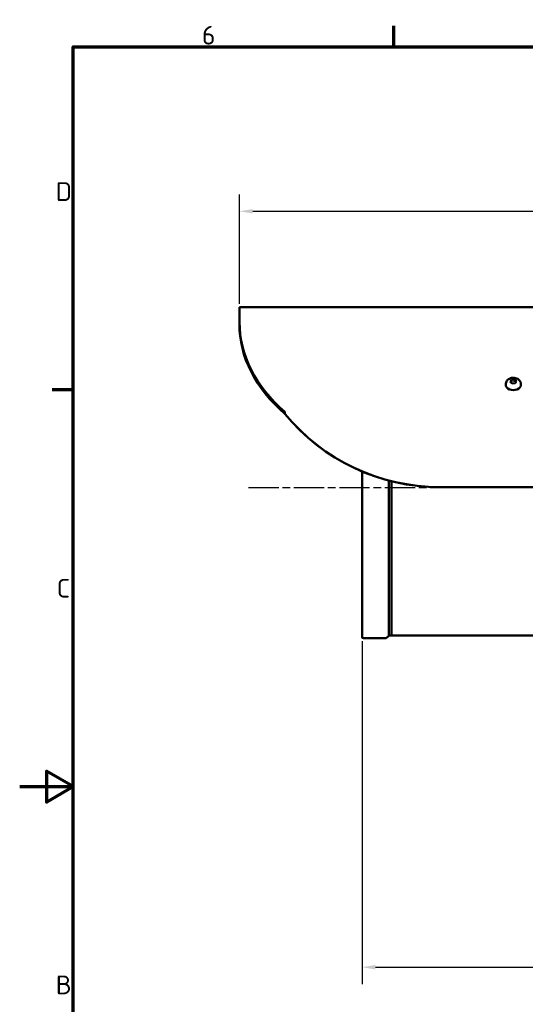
# Model space of a CAD drawing. Header units: millimetres. Extents: x 0 to 840, y 0 to 594.
# Tile 2 of 11: x 0 to 189, y 215 to 584. Entities that reach past the tile are written whole.
import ezdxf

# ---------------------------------------------------------------- set-up
doc = ezdxf.new("R2010")
doc.units = ezdxf.units.MM
doc.header["$LTSCALE"] = 2
doc.linetypes.add('CHAIN', pattern=[0.3543, 0.2362, -0.0295, 0.0591, -0.0295])
for name, color, linetype, lineweight in [('Bemaßung (ISO)', 7, 'Continuous', 25), ('Mittellinie (ISO)', 7, 'Continuous', 25), ('Rahmen (ISO)', 7, 'Continuous', 70), ('Sichtbar (ISO)', 7, 'Continuous', 50)]:
    doc.layers.add(name, color=color, linetype=linetype, lineweight=lineweight)
doc.styles.add('Notiztext (DIN)', font='isocpeur.ttf')
doc.dimstyles.new('Standard (DIN)', dxfattribs={"dimscale": 2, "dimtxt": 3.5, "dimasz": 2.5, "dimexe": 3.175, "dimexo": 0.8, "dimgap": 0.8, "dimtad": 1, "dimrnd": 1e-08, "dimzin": 0, "dimtxsty": 'Notiztext (DIN)', "dimcen": 0.09, "dimdle": 10, "dimclrd": 256, "dimclre": 256, "dimclrt": 256, "dimadec": 0, "dimazin": 0, "dimtfac": 1, "dimtmove": 0, "dimatfit": 3, "dimfxl": 1, "dimtolj": 1, "dimtzin": 0, "dimlwd": -1, "dimlwe": -1, "dimarcsym": 0})

# ---------------------------------------------------------------- blocks, each defined once
blk = doc.blocks.new('Ränder Standardrahmen')
at = {"layer": 'Rahmen (ISO)'}
for p, q in [((70, 287), (70, 290.9)), ((10, 222.75), (6.1, 222.75))]:
    blk.add_line(p, q, dxfattribs=at)
at = {"layer": 'Rahmen (ISO)', "flags": 128}
for points in [[(10, 10), (10, 287), (410, 287), (410, 10), (10, 10)], [(0, 148.5), (10, 148.5), (5, 151.39), (5, 145.61), (10, 148.5)]]:
    blk.add_lwpolyline(points, dxfattribs=at)
at = {"layer": 'Rahmen (ISO)', "char_height": 3.5, "attachment_point": 7, "style": 'Notiztext (DIN)'}
for s, insert in [('6', (34.08, 287.4)), ('D', (6.75, 258.13)), ('C', (6.93, 183.88)), ('B', (6.75, 109.63))]:
    blk.add_mtext(s, dxfattribs=dict(at, insert=insert))
blk = doc.blocks.new('*D9')
at = {"layer": 'Bemaßung (ISO)'}
for p, q in [((128.09, 351.43), (128.09, 223.03)), ((438.29, 351.18), (438.29, 223.03)), ((133.09, 229.38), (433.29, 229.38))]:
    blk.add_line(p, q, dxfattribs=at)
for points in [[(133.09, 230.21), (133.09, 228.55), (128.09, 229.38)], [(433.29, 230.21), (433.29, 228.55), (438.29, 229.38)]]:
    blk.add_solid(points, dxfattribs=at)
at = {"layer": 'Defpoints', "color": 0}
for p in [(128.09, 353.03), (438.29, 352.78), (438.29, 229.38)]:
    blk.add_point(p, dxfattribs=at)
at = {"layer": 'Bemaßung (ISO)', "insert": (271.12, 239.38), "char_height": 7, "attachment_point": 1, "style": 'Notiztext (DIN)'}
blk.add_mtext('\\A1;310,20', dxfattribs=at)
blk = doc.blocks.new('*D10')
at = {"layer": 'Bemaßung (ISO)'}
for p, q in [((82.19, 477.74), (82.19, 518.73)), ((478.49, 425.38), (478.49, 518.73)), ((87.19, 512.38), (473.49, 512.38))]:
    blk.add_line(p, q, dxfattribs=at)
for points in [[(87.19, 513.21), (87.19, 511.55), (82.19, 512.38)], [(473.49, 513.21), (473.49, 511.55), (478.49, 512.38)]]:
    blk.add_solid(points, dxfattribs=at)
at = {"layer": 'Defpoints', "color": 0}
for p in [(478.49, 512.38), (82.19, 476.14), (478.49, 423.78)]:
    blk.add_point(p, dxfattribs=at)
at = {"layer": 'Bemaßung (ISO)', "insert": (267.57, 522.38), "char_height": 7, "attachment_point": 1, "style": 'Notiztext (DIN)'}
blk.add_mtext('\\A1;396,30', dxfattribs=at)

msp = doc.modelspace()

# ---------------------------------------------------------------- linework, layer by layer
at = {"layer": 'Mittellinie (ISO)', "linetype": 'CHAIN', "ltscale": 23.990969}
msp.add_line((85.5931, 409.0347), (505.4059, 409.0347), dxfattribs=at)
at = {"layer": 'Sichtbar (ISO)'}
for p, q in [((82.2409, 476.4684), (82.1909, 476.4184)), ((82.1909, 476.1399), (82.1909, 476.4184)), ((82.1909, 476.1399), (82.1909, 470.8371)), ((82.2409, 476.4684), (82.2409, 476.1752)), ((472.1409, 476.4684), (82.2409, 476.4684)), ((82.2409, 470.8725), (82.2409, 476.1752)), ((82.1909, 470.8371), (82.1909, 470.2007)), ((181.8409, 447.6082), (181.8409, 447.4668)), ((183.5432, 448.5441), (184.0075, 449.2916)), ((184.2266, 447.8859), (183.5432, 448.5441)), ((184.0075, 449.2916), (185.1553, 449.3811)), ((184.0075, 448.603), (184.0075, 449.2916)), ((185.3744, 447.9753), (184.2266, 447.8859)), ((185.1553, 448.6924), (185.1553, 449.3811)), ((185.1553, 449.3811), (185.8387, 448.7229)), ((185.8387, 448.7229), (185.3744, 447.9753)), ((187.5409, 447.6082), (187.5409, 447.4668)), ((99.15, 437.2496), (99.15, 436.6132)), ((99.2, 437.2849), (99.2, 437.2976)), ((128.0909, 353.0347), (128.0909, 414.9534)), ((138.0909, 411.5507), (138.0909, 353.5762)), ((139.0909, 411.2947), (139.0909, 384.5241)), ((139.1009, 406.9919), (139.1009, 406.3326)), ((139.1009, 406.3326), (139.1009, 405.4125)), ((452.1909, 409.1279), (157.1909, 409.1279)), ((157.1909, 409.0779), (452.1909, 409.0779)), ((139.0909, 384.5241), (139.1009, 384.5241)), ((139.0909, 384.5241), (139.0909, 383.9265)), ((139.0909, 383.9265), (139.0909, 382.0496)), ((139.1009, 383.9265), (139.0909, 383.9265)), ((139.1009, 384.702), (139.1009, 384.5241)), ((139.1009, 383.9265), (139.1009, 384.5241)), ((139.0909, 382.0496), (139.1009, 382.0496)), ((139.0909, 382.0496), (139.0909, 381.6567)), ((139.0909, 381.6567), (139.0909, 363.5916)), ((139.1009, 381.6567), (139.0909, 381.6567)), ((139.1009, 382.0609), (139.1009, 382.0496)), ((139.1009, 381.6567), (139.1009, 382.0496)), ((139.0909, 363.5916), (139.1009, 363.5916)), ((139.0909, 363.5916), (139.0909, 363.3257)), ((139.0909, 363.3257), (139.0909, 361.3478)), ((139.1009, 363.3257), (139.0909, 363.3257)), ((139.0909, 361.3478), (139.1009, 361.3478)), ((139.0909, 361.3478), (139.0909, 361.0748)), ((139.1009, 363.6837), (139.1009, 363.5916)), ((139.1009, 363.3257), (139.1009, 363.5916)), ((139.1009, 361.5493), (139.1009, 361.3478)), ((139.1009, 361.0748), (139.1009, 361.3478)), ((139.0909, 361.0748), (139.0909, 353.5847)), ((139.1009, 361.0748), (139.0909, 361.0748)), ((139.0909, 360.2795), (139.1009, 360.2795)), ((139.1009, 360.4288), (139.1009, 360.2795)), ((128.5909, 352.5347), (137.0495, 352.5347)), ((138.0617, 353.5055), (137.1202, 352.564)), ((138.1409, 353.5347), (139.0409, 353.5347)), ((242.5909, 353.5347), (139.3909, 353.5347))]:
    msp.add_line(p, q, dxfattribs=at)
for centre, radius, start, end in [((157.1909, 484.0779), 75, 219.297256, 270), ((157.1909, 484.0779), 74.95, 219.328544, 270), ((128.5909, 353.0347), 0.5, 180, 270), ((137.0495, 352.6347), 0.1, 270, 315), ((137.9909, 353.5762), 0.1, 315, 0), ((138.1409, 353.5847), 0.05, 180, 270), ((139.0409, 353.5847), 0.05, 270, 0), ((139.3909, 353.8347), 0.3, 180, 270)]:
    msp.add_arc(centre, radius, start, end, dxfattribs=at)
for centre, major_axis, start_param, end_param in [((157.1909, 470.8371), (-75, 0), 0, 0.68585296), ((157.1909, 470.2007), (-75, 0), 0, 0.68585296), ((157.1909, 470.8725), (-74.95, 0), 0, 0.6860908), ((184.6909, 447.4668), (2.85, 0), 3.14159265, 6.28318531)]:
    msp.add_ellipse(centre, major_axis=major_axis, ratio=0.70710678, start_param=start_param, end_param=end_param, dxfattribs=at)
for points, knots in [([(181.8409, 447.6082), (181.8409, 447.8494), (181.8827, 448.09), (182.0392, 448.5464), (182.157, 448.7598), (182.4573, 449.1588), (182.6463, 449.3361), (183.0878, 449.6529), (183.3459, 449.7802), (183.9079, 449.9725), (184.2142, 450.0288), (184.8383, 450.0596), (185.1564, 450.0318), (185.7739, 449.8861), (186.0741, 449.7694), (186.6121, 449.443), (186.8539, 449.2408), (187.2215, 448.7726), (187.3593, 448.5228), (187.5072, 448.0427), (187.5409, 447.8256), (187.5409, 447.6082)], [1.68054466, 1.68054466, 1.68054466, 1.68054466, 1.91850971, 1.91850971, 2.16965112, 2.16965112, 2.45863096, 2.45863096, 2.80067592, 2.80067592, 3.18161222, 3.18161222, 3.57336379, 3.57336379, 3.9605075, 3.9605075, 4.31537421, 4.31537421, 4.60759883, 4.60759883, 4.82213731, 4.82213731, 4.82213731, 4.82213731]), ([(184.0075, 448.603), (184.0075, 448.594), (184.009, 448.5837), (184.015, 448.5594), (184.0199, 448.5454), (184.0317, 448.5183), (184.0385, 448.5051), (184.0461, 448.4925), (184.0462, 448.4924), (184.0463, 448.4922)], [0, 0, 0, 0, 0.0038132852, 0.0038132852, 0.0083902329, 0.0083902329, 0.012753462, 0.012753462, 0.012814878, 0.012814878, 0.012814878, 0.012814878]), ([(185.1553, 448.6924), (185.1553, 448.6834), (185.1543, 448.6729), (185.1503, 448.6479), (185.1469, 448.6332), (185.1389, 448.6045), (185.1343, 448.5905), (185.1291, 448.5769), (185.129, 448.5767), (185.129, 448.5765)], [-0.0128222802, -0.0128222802, -0.0128222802, -0.0128222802, -0.0089884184, -0.0089884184, -0.0043867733, -0.0043867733, 0, 0, 0.0000617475, 0.0000617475, 0.0000617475, 0.0000617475]), ([(99.1487, 436.6143), (99.1487, 436.6037), (99.1488, 436.5949), (99.1488, 436.5889), (99.1488, 436.5872), (99.1488, 436.5849), (99.1488, 436.5838), (99.1489, 436.5819), (99.1489, 436.5809), (99.149, 436.5795), (99.1491, 436.5791), (99.1493, 436.5786), (99.1494, 436.5784), (99.1496, 436.5782), (99.1498, 436.578), (99.1499, 436.5779), (99.15, 436.5779), (99.15, 436.5778)], [0.035264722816, 0.035264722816, 0.035264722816, 0.035264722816, 0.035605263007, 0.035605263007, 0.035707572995, 0.035707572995, 0.035771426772, 0.035771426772, 0.035838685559, 0.035838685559, 0.03589623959, 0.03589623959, 0.035929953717, 0.035929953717, 0.035959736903, 0.035959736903, 0.035972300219, 0.035972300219, 0.035972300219, 0.035972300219]), ([(99.15, 437.2496), (99.1583, 437.2576), (99.1667, 437.2656), (99.1833, 437.2816), (99.1917, 437.2896), (99.2, 437.2976)], [0, 0, 0, 0, 0.00364524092, 0.00364524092, 0.00729240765, 0.00729240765, 0.00729240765, 0.00729240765]), ([(99.1507, 436.5771), (99.159, 436.5801), (99.1673, 436.583), (99.184, 436.5889), (99.1923, 436.5918), (99.2006, 436.5947)], [0, 0, 0, 0, 0.00363940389, 0.00363940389, 0.00727340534, 0.00727340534, 0.00727340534, 0.00727340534]), ([(99.2006, 436.5947), (99.2006, 436.6612), (99.2005, 436.7275), (99.2004, 436.8619), (99.2004, 436.9298), (99.2003, 436.9945), (99.2003, 437.0483), (99.2002, 437.1), (99.2001, 437.1973), (99.2001, 437.243), (99.2, 437.2849)], [0.099531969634, 0.099531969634, 0.099531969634, 0.099531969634, 0.0995354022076, 0.0995354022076, 0.0995390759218, 0.0995390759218, 0.0995390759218, 0.0995421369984, 0.0995421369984, 0.0995451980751, 0.0995451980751, 0.0995451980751, 0.0995451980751])]:
    msp.add_open_spline(points, degree=3, knots=knots, dxfattribs=at)
for points in [[(99.15, 436.5778), (99.1502, 436.5776), (99.1504, 436.5774), (99.1507, 436.5771)], [(99.2153, 436.5771), (99.2104, 436.583), (99.2056, 436.5889), (99.2006, 436.5947)]]:
    msp.add_open_spline(points, degree=3, dxfattribs=at)

# ---------------------------------------------------------------- block references
at = {"xscale": 2, "yscale": 2, "zscale": 2}
msp.add_blockref('Ränder Standardrahmen', (0, 0), dxfattribs=at)

# ---------------------------------------------------------------- dimensions: what is measured, and where the dimension line sits
at = {"layer": 'Bemaßung (ISO)'}
for base, p1, p2, picture, middle in [((478.4909, 512.3812), (82.1909, 476.1399), (478.4909, 423.7847), '*D10', (280.3409, 512.3812)), ((438.2909, 229.3811), (128.0909, 353.0347), (438.2909, 352.7847), '*D9', (283.1909, 229.3811))]:
    dim = msp.add_linear_dim(base=base, p1=p1, p2=p2, angle=180, dimstyle='Standard (DIN)', override={"dimgap": 0.8, "dimdec": 2, "dimtol": 0, "dimlim": 0, "dimtp": 0, "dimtm": 0, "dimtdec": 2, "dimtofl": 0, "dimatfit": 1}, dxfattribs=at)
    dim.commit()
    dim.dimension.update_dxf_attribs({"geometry": picture, "text_midpoint": middle, "dimtype": 160})

doc.saveas('drawing.dxf')
